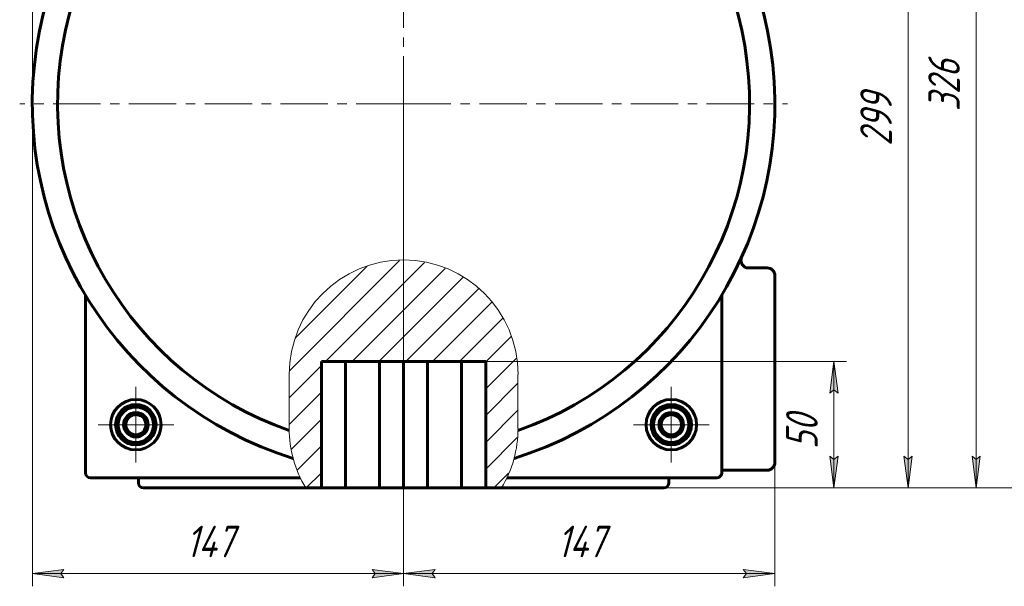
# Model space of a CAD drawing. Header units: millimetres. Extents: x 0 to 841, y 0 to 594.
# Tile 17 of 27: x 595 to 751, y 231 to 320. Entities that reach past the tile are written whole.
import ezdxf

# ---------------------------------------------------------------- set-up
doc = ezdxf.new("R2010")
doc.units = ezdxf.units.MM
for name, pattern in [('K5LT_AXLED', [12, 7.5, -1.5, 1.5, -1.5]), ('K5LT_BASIC', [0]), ('K5LT_THIN', [0]), ('K5LT_THIN_INCLUDED_TO_HATCHING', [0])]:
    doc.linetypes.add(name, pattern=pattern)
doc.layers.add('Системный слой', color=7, linetype='Continuous')
doc.layers.add('Системный слой (1)', color=7, linetype='Continuous', true_color=0x6c6c6c)
doc.styles.add('KDIMTEXTSTYLE', font='txt', dxfattribs={"width": 0.96, "oblique": 15, "height": 5})
doc.styles.add('KTEXTSTYLE', font='txt', dxfattribs={"width": 0.96, "height": 5})
doc.dimstyles.new('KDIMSTYLE (0.40)', dxfattribs={"dimtxt": 5, "dimasz": 1, "dimexe": 2, "dimexo": 0, "dimgap": 1, "dimtad": 1, "dimlfac": 2.5, "dimtxsty": 'KDIMTEXTSTYLE', "dimsah": 1, "dimcen": 0, "dimdle": 1, "dimadec": 0, "dimazin": 0, "dimtfac": 0.667, "dimtmove": 0, "dimatfit": 3, "dimfxl": 1, "dimtvp": 1, "dimtolj": 1, "dimtzin": 0, "dimarcsym": 0})

# ---------------------------------------------------------------- blocks, each defined once
blk = doc.blocks.new('U90')
at = {"layer": 'Системный слой (1)', "color": 150, "linetype": 'K5LT_BASIC', "lineweight": 60, "true_color": 0x0080ff}
for p, q in [((640.68, 246.2), (614.98, 246.2)), ((697.38, 246.2), (671.67, 246.2))]:
    blk.add_line(p, q, dxfattribs=at)
blk = doc.blocks.new('U91')
at = {"layer": 'Системный слой (1)', "color": 150, "linetype": 'K5LT_BASIC', "lineweight": 60, "true_color": 0x0080ff}
for p, q in [((606.58, 247.8), (639.82, 247.8)), ((672.54, 247.8), (705.78, 247.8))]:
    blk.add_line(p, q, dxfattribs=at)
blk = doc.blocks.new('U95')
at = {"layer": 'Системный слой (1)', "color": 7, "linetype": 'K5LT_THIN_INCLUDED_TO_HATCHING', "lineweight": 18}
for p, q in [((638.06, 264.15), (638.06, 255.59)), ((674.29, 255.59), (674.29, 264.15))]:
    blk.add_line(p, q, dxfattribs=at)
for centre, start, end in [((656.18, 264.15), 0, 180), ((656.18, 255.59), 180, 211.1976), ((656.18, 255.59), 328.8024, 0)]:
    blk.add_arc(centre, 18.12, start, end, dxfattribs=at)
blk = doc.blocks.new('D10')
at = {"layer": 'Системный слой (1)'}
for points in [[(602.38, 400.91), (601.88, 401.57), (602.38, 402.22), (597.38, 401.57)], [(706.58, 401.57), (701.58, 402.22), (702.08, 401.57), (701.58, 400.91)]]:
    blk.add_hatch(color=7, dxfattribs=at).paths.add_polyline_path(points)
at = {"layer": 'Системный слой (1)', "color": 7, "linetype": 'K5LT_THIN', "lineweight": 18}
for p, q in [((597.38, 307), (597.38, 403.57)), ((706.58, 347.56), (706.58, 403.57)), ((597.38, 401.57), (602.38, 402.22)), ((602.38, 400.91), (597.38, 401.57)), ((706.58, 401.57), (597.38, 401.57)), ((602.38, 402.22), (601.88, 401.57)), ((601.88, 401.57), (602.38, 400.91)), ((702.08, 401.57), (701.58, 402.22)), ((701.58, 402.22), (706.58, 401.57)), ((706.58, 401.57), (701.58, 400.91)), ((701.58, 400.91), (702.08, 401.57))]:
    blk.add_line(p, q, dxfattribs=at)
blk.add_wipeout([(646.44, 402.57), (646.44, 409.95), (657.07, 409.95), (657.07, 402.57)]).dxf.layer = 'Системный слой (1)'
at = {"layer": 'Системный слой (1)', "color": 7, "insert": (646.44, 409.15), "char_height": 5, "attachment_point": 1, "style": 'KTEXTSTYLE'}
blk.add_mtext('\\fArial|b0|c204|p34;\\H5.0;\\W1.000;\\Q15;\\fGOST Type AU|b0|i0|c204|p34;\\Q15;\\W0.960;273', dxfattribs=at)
blk = doc.blocks.new('KDIMARROW_01')
at = {"layer": 'Системный слой'}
blk.add_hatch(color=0, dxfattribs=at).paths.add_polyline_path([(0, 0), (-5, 0.66), (-4.5, 0), (-5, -0.66)])
at = {"layer": 'Системный слой', "color": 0, "linetype": 'K5LT_THIN', "lineweight": 18}
for p, q in [((-4.5, 0), (-5, 0.66)), ((-5, 0.66), (0, 0)), ((0, 0), (-5, -0.66)), ((-5, -0.66), (-4.5, 0))]:
    blk.add_line(p, q, dxfattribs=at)
at = {"layer": 'Системный слой (1)', "color": 0, "linetype": 'K5LT_THIN', "lineweight": 18}
blk.add_line((221.44, 125.44), (221.04, 125.44), dxfattribs=at)
blk = doc.blocks.new('D11')
at = {"layer": 'Системный слой (1)'}
for points in [[(602.38, 231.97), (601.88, 232.63), (602.38, 233.29), (597.38, 232.63)], [(651.18, 231.97), (656.18, 232.63), (651.18, 233.29), (651.68, 232.63)]]:
    blk.add_hatch(color=7, dxfattribs=at).paths.add_polyline_path(points)
at = {"layer": 'Системный слой (1)', "color": 7, "linetype": 'K5LT_THIN', "lineweight": 18}
for p, q in [((597.38, 307), (597.38, 230.63)), ((656.18, 307), (656.18, 230.63)), ((597.38, 232.63), (602.38, 233.29)), ((602.38, 231.97), (597.38, 232.63)), ((597.38, 232.63), (656.18, 232.63)), ((602.38, 233.29), (601.88, 232.63)), ((601.88, 232.63), (602.38, 231.97)), ((651.68, 232.63), (651.18, 233.29)), ((651.18, 233.29), (656.18, 232.63)), ((656.18, 232.63), (651.18, 231.97)), ((651.18, 231.97), (651.68, 232.63))]:
    blk.add_line(p, q, dxfattribs=at)
blk.add_wipeout([(621.7, 233.63), (621.7, 241.01), (631.45, 241.01), (631.45, 233.63)]).dxf.layer = 'Системный слой (1)'
at = {"layer": 'Системный слой (1)', "color": 7, "insert": (621.7, 240.22), "char_height": 5, "attachment_point": 1, "style": 'KTEXTSTYLE'}
blk.add_mtext('\\fArial|b0|c204|p34;\\H5.0;\\W1.000;\\Q15;\\fGOST Type AU|b0|i0|c204|p34;\\Q15;\\W0.960;147', dxfattribs=at)
blk = doc.blocks.new('D12')
at = {"layer": 'Системный слой (1)'}
for points in [[(661.18, 231.97), (660.68, 232.63), (661.18, 233.29), (656.18, 232.63)], [(714.98, 232.63), (709.98, 233.29), (710.48, 232.63), (709.98, 231.97)]]:
    blk.add_hatch(color=7, dxfattribs=at).paths.add_polyline_path(points)
at = {"layer": 'Системный слой (1)', "color": 7, "linetype": 'K5LT_THIN', "lineweight": 18}
for p, q in [((656.18, 307), (656.18, 230.63)), ((714.98, 271.33), (714.98, 230.63)), ((656.18, 232.63), (661.18, 233.29)), ((661.18, 231.97), (656.18, 232.63)), ((714.98, 232.63), (656.18, 232.63)), ((661.18, 233.29), (660.68, 232.63)), ((660.68, 232.63), (661.18, 231.97)), ((710.48, 232.63), (709.98, 233.29)), ((709.98, 233.29), (714.98, 232.63)), ((714.98, 232.63), (709.98, 231.97)), ((709.98, 231.97), (710.48, 232.63))]:
    blk.add_line(p, q, dxfattribs=at)
blk.add_wipeout([(680.5, 233.63), (680.5, 241.01), (690.25, 241.01), (690.25, 233.63)]).dxf.layer = 'Системный слой (1)'
at = {"layer": 'Системный слой (1)', "color": 7, "insert": (680.5, 240.22), "char_height": 5, "attachment_point": 1, "style": 'KTEXTSTYLE'}
blk.add_mtext('\\fArial|b0|c204|p34;\\H5.0;\\W1.000;\\Q15;\\fGOST Type AU|b0|i0|c204|p34;\\Q15;\\W0.960;147', dxfattribs=at)
blk = doc.blocks.new('D13')
at = {"layer": 'Системный слой (1)'}
for points in [[(736.75, 360.8), (736.09, 365.8), (735.43, 360.8), (736.09, 361.3)], [(736.09, 246.2), (736.75, 251.2), (736.09, 250.7), (735.43, 251.2)]]:
    blk.add_hatch(color=7, dxfattribs=at).paths.add_polyline_path(points)
at = {"layer": 'Системный слой (1)', "color": 7, "linetype": 'K5LT_THIN', "lineweight": 18}
for p, q in [((685.56, 365.8), (738.09, 365.8)), ((735.43, 360.8), (736.09, 365.8)), ((736.09, 365.8), (736.75, 360.8)), ((736.09, 246.2), (736.09, 365.8)), ((736.09, 361.3), (735.43, 360.8)), ((736.75, 360.8), (736.09, 361.3)), ((736.09, 246.2), (735.43, 251.2)), ((735.43, 251.2), (736.09, 250.7)), ((736.09, 250.7), (736.75, 251.2)), ((736.75, 251.2), (736.09, 246.2)), ((678.89, 246.2), (738.09, 246.2))]:
    blk.add_line(p, q, dxfattribs=at)
blk.add_wipeout([(735.09, 300.33), (727.71, 300.33), (727.71, 311.22), (735.09, 311.22)]).dxf.layer = 'Системный слой (1)'
at = {"layer": 'Системный слой (1)', "color": 7, "insert": (728.51, 300.33), "char_height": 5, "attachment_point": 1, "rotation": 90, "style": 'KTEXTSTYLE'}
blk.add_mtext('\\fArial|b0|c204|p34;\\H5.0;\\W1.000;\\Q15;\\fGOST Type AU|b0|i0|c204|p34;\\Q15;\\W0.960;299', dxfattribs=at)
blk = doc.blocks.new('D14')
at = {"layer": 'Системный слой (1)'}
for points in [[(747.52, 371.6), (746.86, 376.6), (746.21, 371.6), (746.86, 372.1)], [(746.86, 246.2), (747.52, 251.2), (746.86, 250.7), (746.21, 251.2)]]:
    blk.add_hatch(color=7, dxfattribs=at).paths.add_polyline_path(points)
at = {"layer": 'Системный слой (1)', "color": 7, "linetype": 'K5LT_THIN', "lineweight": 18}
for p, q in [((664.42, 376.6), (748.86, 376.6)), ((746.21, 371.6), (746.86, 376.6)), ((746.86, 376.6), (747.52, 371.6)), ((746.86, 246.2), (746.86, 376.6)), ((746.86, 372.1), (746.21, 371.6)), ((747.52, 371.6), (746.86, 372.1)), ((746.86, 246.2), (746.21, 251.2)), ((746.21, 251.2), (746.86, 250.7)), ((746.86, 250.7), (747.52, 251.2)), ((747.52, 251.2), (746.86, 246.2)), ((678.89, 246.2), (748.86, 246.2))]:
    blk.add_line(p, q, dxfattribs=at)
blk.add_wipeout([(745.86, 305.8), (738.48, 305.8), (738.48, 316.56), (745.86, 316.56)]).dxf.layer = 'Системный слой (1)'
at = {"layer": 'Системный слой (1)', "color": 7, "insert": (739.28, 305.8), "char_height": 5, "attachment_point": 1, "rotation": 90, "style": 'KTEXTSTYLE'}
blk.add_mtext('\\fArial|b0|c204|p34;\\H5.0;\\W1.000;\\Q15;\\fGOST Type AU|b0|i0|c204|p34;\\Q15;\\W0.960;326', dxfattribs=at)
blk = doc.blocks.new('D15')
at = {"layer": 'Системный слой (1)'}
for points in [[(761.32, 383.6), (760.66, 388.6), (760, 383.6), (760.66, 384.1)], [(760.66, 246.2), (761.32, 251.2), (760.66, 250.7), (760, 251.2)]]:
    blk.add_hatch(color=7, dxfattribs=at).paths.add_polyline_path(points)
at = {"layer": 'Системный слой (1)', "color": 7, "linetype": 'K5LT_THIN', "lineweight": 18}
for p, q in [((659.59, 388.6), (762.66, 388.6)), ((760, 383.6), (760.66, 388.6)), ((760.66, 388.6), (761.32, 383.6)), ((760.66, 246.2), (760.66, 388.6)), ((760.66, 384.1), (760, 383.6)), ((761.32, 383.6), (760.66, 384.1)), ((760.66, 246.2), (760, 251.2)), ((760, 251.2), (760.66, 250.7)), ((760.66, 250.7), (761.32, 251.2)), ((761.32, 251.2), (760.66, 246.2)), ((678.89, 246.2), (762.66, 246.2))]:
    blk.add_line(p, q, dxfattribs=at)
blk.add_wipeout([(759.66, 311.99), (752.28, 311.99), (752.28, 322.38), (759.66, 322.38)]).dxf.layer = 'Системный слой (1)'
at = {"layer": 'Системный слой (1)', "color": 7, "insert": (753.07, 311.99), "char_height": 5, "attachment_point": 1, "rotation": 90, "style": 'KTEXTSTYLE'}
blk.add_mtext('\\fArial|b0|c204|p34;\\H5.0;\\W1.000;\\Q15;\\fGOST Type AU|b0|i0|c204|p34;\\Q15;\\W0.960;356', dxfattribs=at)
blk = doc.blocks.new('D16')
at = {"layer": 'Системный слой (1)'}
for points in [[(725, 261.2), (724.34, 266.2), (723.69, 261.2), (724.34, 261.7)], [(724.34, 246.2), (725, 251.2), (724.34, 250.7), (723.69, 251.2)]]:
    blk.add_hatch(color=7, dxfattribs=at).paths.add_polyline_path(points)
at = {"layer": 'Системный слой (1)', "color": 7, "linetype": 'K5LT_THIN', "lineweight": 18}
for p, q in [((663.09, 266.2), (726.34, 266.2)), ((723.69, 261.2), (724.34, 266.2)), ((724.34, 266.2), (725, 261.2)), ((724.34, 246.2), (724.34, 266.2)), ((724.34, 261.7), (723.69, 261.2)), ((725, 261.2), (724.34, 261.7)), ((724.34, 246.2), (723.69, 251.2)), ((723.69, 251.2), (724.34, 250.7)), ((724.34, 250.7), (725, 251.2)), ((725, 251.2), (724.34, 246.2)), ((682.32, 246.2), (726.34, 246.2))]:
    blk.add_line(p, q, dxfattribs=at)
blk.add_wipeout([(723.34, 252.32), (715.96, 252.32), (715.96, 259.78), (723.34, 259.78)]).dxf.layer = 'Системный слой (1)'
at = {"layer": 'Системный слой (1)', "color": 7, "insert": (716.76, 252.32), "char_height": 5, "attachment_point": 1, "rotation": 90, "style": 'KTEXTSTYLE'}
blk.add_mtext('\\fArial|b0|c204|p34;\\H5.0;\\W1.000;\\Q15;\\fGOST Type AU|b0|i0|c204|p34;\\Q15;\\W0.960;50', dxfattribs=at)
blk = doc.blocks.new('U96')
at = {"layer": 'Системный слой (1)', "color": 30, "linetype": 'K5LT_AXLED', "lineweight": 18, "true_color": 0xff8000}
for q in [(656.18, 374), (608.98, 307), (656.18, 256), (703.38, 307)]:
    blk.add_line((656.18, 307), q, dxfattribs=at)
blk = doc.blocks.new('U97')
at = {"layer": 'Системный слой (1)', "color": 30, "linetype": 'K5LT_AXLED', "lineweight": 18, "true_color": 0xff8000}
for q in [(613.78, 262.2), (607.78, 256.2), (619.78, 256.2), (613.78, 250.2)]:
    blk.add_line((613.78, 256.2), q, dxfattribs=at)
blk = doc.blocks.new('U99')
at = {"layer": 'Системный слой (1)', "color": 30, "linetype": 'K5LT_AXLED', "lineweight": 18, "true_color": 0xff8000}
for q in [(698.58, 262.2), (692.58, 256.2), (704.58, 256.2), (698.58, 250.2)]:
    blk.add_line((698.58, 256.2), q, dxfattribs=at)
blk = doc.blocks.new('U101')
at = {"layer": 'Системный слой (1)', "color": 30, "linetype": 'K5LT_AXLED', "lineweight": 18, "true_color": 0xff8000}
for q in [(613.78, 261.4), (608.58, 256.2), (618.98, 256.2), (613.78, 251)]:
    blk.add_line((613.78, 256.2), q, dxfattribs=at)
blk = doc.blocks.new('U103')
at = {"layer": 'Системный слой (1)', "color": 30, "linetype": 'K5LT_AXLED', "lineweight": 18, "true_color": 0xff8000}
for q in [(656.18, 367.8), (595.38, 307), (716.98, 307), (656.18, 246.2)]:
    blk.add_line((656.18, 307), q, dxfattribs=at)
blk = doc.blocks.new('U104')
at = {"layer": 'Системный слой (1)', "color": 30, "linetype": 'K5LT_AXLED', "lineweight": 18, "true_color": 0xff8000}
for q in [(698.58, 261.4), (693.38, 256.2), (703.78, 256.2), (698.58, 251)]:
    blk.add_line((698.58, 256.2), q, dxfattribs=at)

msp = doc.modelspace()

# ---------------------------------------------------------------- hatches: boundary and pattern name
at = {"layer": 'Системный слой (1)'}
h = msp.add_hatch(dxfattribs=at)
h.set_pattern_fill('', angle=45, style=0, pattern_type=0)
h.set_pattern_definition([(45, (0, 0), (-2.12132, 2.12132), [])])
h.paths.add_polyline_path([(669.1872, 246.2019), (671.6744, 246.2019), (673.1555, 249.264), (674.038, 252.549), (674.2946, 255.5869), (674.2946, 264.1507), (673.9753, 267.5371), (673.0286, 270.8042), (671.488, 273.8368), (669.4078, 276.528), (666.8612, 278.7829), (663.938, 280.5222), (660.7412, 281.6844), (657.3835, 282.2286), (653.9833, 282.1356), (650.6604, 281.4087), (647.5319, 280.0736), (644.7081, 278.1773), (642.2885, 275.7865), (640.3584, 272.9857), (638.9858, 269.8735), (638.2192, 266.5595), (638.0583, 264.1507), (638.0583, 255.5869), (638.3776, 252.2005), (639.3242, 248.9334), (640.6784, 246.2019), (643.1657, 246.2019), (643.1657, 266.2019), (669.1872, 266.2019)])

# ---------------------------------------------------------------- linework, layer by layer
at = {"layer": 'Системный слой (1)', "color": 150, "linetype": 'K5LT_BASIC', "lineweight": 60, "true_color": 0x0080ff}
for p, q in [((713.7764, 281.0019), (710.8112, 281.0019)), ((714.9764, 250.2019), (714.9764, 279.8019)), ((605.7764, 276.7153), (605.7764, 248.6019)), ((706.5764, 248.6019), (706.5764, 276.7153)), ((669.1872, 266.2019), (643.1657, 266.2019)), ((643.1657, 246.2019), (643.1657, 266.2019)), ((646.9764, 266.2019), (646.9764, 246.2019)), ((652.3657, 266.2019), (652.3657, 246.2019)), ((656.1764, 266.2019), (656.1764, 246.2019)), ((659.9872, 266.2019), (659.9872, 246.2019)), ((665.3764, 266.2019), (665.3764, 246.2019)), ((669.1872, 266.2019), (669.1872, 246.2019)), ((613.7764, 258.0494), (612.1764, 257.1257)), ((615.3764, 257.1257), (613.7764, 258.0494)), ((698.5764, 258.0494), (696.9764, 257.1257)), ((700.1764, 257.1257), (698.5764, 258.0494)), ((612.1764, 257.1257), (612.1764, 255.2782)), ((615.3764, 255.2782), (615.3764, 257.1257)), ((696.9764, 257.1257), (696.9764, 255.2782)), ((700.1764, 255.2782), (700.1764, 257.1257)), ((612.1764, 255.2782), (613.7764, 254.3544)), ((613.7764, 254.3544), (615.3764, 255.2782)), ((696.9764, 255.2782), (698.5764, 254.3544)), ((698.5764, 254.3544), (700.1764, 255.2782)), ((706.5764, 249.0019), (713.7764, 249.0019)), ((614.1764, 247.8019), (614.1764, 247.0019)), ((698.1764, 247.8019), (698.1764, 247.0019)), ((643.1657, 246.2019), (640.6784, 246.2019)), ((643.1657, 246.2019), (646.9764, 246.2019)), ((646.9764, 246.2019), (652.3657, 246.2019)), ((652.3657, 246.2019), (656.1764, 246.2019)), ((656.1764, 246.2019), (659.9872, 246.2019)), ((659.9872, 246.2019), (665.3764, 246.2019)), ((665.3764, 246.2019), (669.1872, 246.2019)), ((671.6744, 246.2019), (669.1872, 246.2019))]:
    msp.add_line(p, q, dxfattribs=at)
for centre, radius in [((613.7764, 256.2019), 4), ((613.7764, 256.2019), 3.2), ((613.7764, 256.2019), 2.8), ((698.5764, 256.2019), 4), ((698.5764, 256.2019), 3.2), ((698.5764, 256.2019), 2.8), ((613.7764, 256.2019), 1.94), ((698.5764, 256.2019), 1.94)]:
    msp.add_circle(centre, radius, dxfattribs=at)
for centre, radius, start, end in [((656.1764, 307.0019), 58.8, 287.306165, 252.693835), ((656.1764, 307.0019), 54.8, 289.303748, 250.696252), ((710.8112, 282.2019), 1.2, 155.585598, 270), ((713.7764, 279.8019), 1.2, 0, 90), ((613.7764, 256.2019), 1.6, 120, 180), ((613.7764, 256.2019), 1.6, 90, 120), ((613.7764, 256.2019), 1.6, 60, 90), ((613.7764, 256.2019), 1.6, 0, 60), ((698.5764, 256.2019), 1.6, 120, 180), ((698.5764, 256.2019), 1.6, 90, 120), ((698.5764, 256.2019), 1.6, 60, 90), ((698.5764, 256.2019), 1.6, 0, 60), ((613.7764, 256.2019), 1.6, 180, 240), ((613.7764, 256.2019), 1.6, 300, 0), ((698.5764, 256.2019), 1.6, 180, 240), ((698.5764, 256.2019), 1.6, 300, 0), ((613.7764, 256.2019), 1.6, 240, 300), ((698.5764, 256.2019), 1.6, 240, 300), ((713.7764, 250.2019), 1.2, 270, 0), ((606.5764, 248.6019), 0.8, 180, 270), ((705.7764, 248.6019), 0.8, 270, 0), ((614.9764, 247.0019), 0.8, 180, 270), ((697.3764, 247.0019), 0.8, 270, 0)]:
    msp.add_arc(centre, radius, start, end, dxfattribs=at)

# ---------------------------------------------------------------- block references
at = {"layer": 'Системный слой (1)'}
for name in ['U95', 'U91', 'U90']:
    msp.add_blockref(name, (0, 0), dxfattribs=at)

# ---------------------------------------------------------------- next in the draw order: dimensions: what is measured, and where the dimension line sits
at = {"layer": 'Системный слой (1)', "color": 7}
dim = msp.add_linear_dim(base=(706.5764, 401.5653), p1=(597.3764, 307.0019), p2=(706.5764, 347.565), dimstyle='KDIMSTYLE (0.40)', override={"dimexo": 0, "dimpost": '\\fGOST Type AU|b0|c204|p34;\\H5.0;\\W0.960;\\Q15;<>', "dimblk1": 'KDIMARROW_01', "dimblk2": 'KDIMARROW_01', "dimse1": 0, "dimse2": 0, "dimclrt": 7, "dimtol": 1, "dimtp": 0, "dimtm": 0, "dimtdec": 5, "dimtolj": 1}, dxfattribs=at)
dim.commit()
dim.dimension.update_dxf_attribs({"geometry": 'D10', "text_midpoint": (651.9764, 401.5653), "dimtype": 160})

# ---------------------------------------------------------------- next in the draw order: dimensions: what is measured, and where the dimension line sits
dim = msp.add_linear_dim(base=(597.3764, 232.6319), p1=(656.1764, 307.0019), p2=(597.3764, 307.0019), dimstyle='KDIMSTYLE (0.40)', override={"dimexo": 0, "dimpost": '\\fGOST Type AU|b0|c204|p34;\\H5.0;\\W0.960;\\Q15;<>', "dimblk1": 'KDIMARROW_01', "dimblk2": 'KDIMARROW_01', "dimse1": 0, "dimse2": 0, "dimclrt": 7, "dimtol": 1, "dimtp": 0, "dimtm": 0, "dimtdec": 5, "dimtolj": 1}, dxfattribs=at)
dim.commit()
dim.dimension.update_dxf_attribs({"geometry": 'D11', "text_midpoint": (626.7764, 232.6319), "dimtype": 160})

# ---------------------------------------------------------------- next in the draw order: block references
at = {"layer": 'Системный слой (1)'}
for name in ['U97', 'U101']:
    msp.add_blockref(name, (0, 0), dxfattribs=at)

# ---------------------------------------------------------------- next in the draw order: dimensions: what is measured, and where the dimension line sits
at = {"layer": 'Системный слой (1)', "color": 7}
dim = msp.add_linear_dim(base=(714.9764, 232.6319), p1=(656.1764, 307.0019), p2=(714.9764, 271.3253), dimstyle='KDIMSTYLE (0.40)', override={"dimexo": 0, "dimpost": '\\fGOST Type AU|b0|c204|p34;\\H5.0;\\W0.960;\\Q15;<>', "dimblk1": 'KDIMARROW_01', "dimblk2": 'KDIMARROW_01', "dimse1": 0, "dimse2": 0, "dimclrt": 7, "dimtol": 1, "dimtp": 0, "dimtm": 0, "dimtdec": 5, "dimtolj": 1}, dxfattribs=at)
dim.commit()
dim.dimension.update_dxf_attribs({"geometry": 'D12', "text_midpoint": (685.5764, 232.6319), "dimtype": 160})

# ---------------------------------------------------------------- next in the draw order: dimensions: what is measured, and where the dimension line sits
dim = msp.add_linear_dim(base=(736.0928, 246.2019), p1=(685.5594, 365.8019), p2=(678.8925, 246.2019), angle=90, dimstyle='KDIMSTYLE (0.40)', override={"dimexo": 0, "dimpost": '\\fGOST Type AU|b0|c204|p34;\\H5.0;\\W0.960;\\Q15;<>', "dimblk1": 'KDIMARROW_01', "dimblk2": 'KDIMARROW_01', "dimse1": 0, "dimse2": 0, "dimclrt": 7, "dimtol": 1, "dimtp": 0, "dimtm": 0, "dimtdec": 5, "dimtolj": 1}, dxfattribs=at)
dim.commit()
dim.dimension.update_dxf_attribs({"geometry": 'D13', "text_midpoint": (736.0928, 306.0019), "dimtype": 160})

# ---------------------------------------------------------------- next in the draw order: dimensions: what is measured, and where the dimension line sits
dim = msp.add_linear_dim(base=(746.8647, 246.2019), p1=(664.4184, 376.6019), p2=(678.8925, 246.2019), angle=90, dimstyle='KDIMSTYLE (0.40)', override={"dimexo": 0, "dimpost": '\\fGOST Type AU|b0|c204|p34;\\H5.0;\\W0.960;\\Q15;<>', "dimblk1": 'KDIMARROW_01', "dimblk2": 'KDIMARROW_01', "dimse1": 0, "dimse2": 0, "dimclrt": 7, "dimtol": 1, "dimtp": 0, "dimtm": 0, "dimtdec": 5, "dimtolj": 1}, dxfattribs=at)
dim.commit()
dim.dimension.update_dxf_attribs({"geometry": 'D14', "text_midpoint": (746.8647, 311.4019), "dimtype": 160})

# ---------------------------------------------------------------- next in the draw order: dimensions: what is measured, and where the dimension line sits
dim = msp.add_linear_dim(base=(760.6618, 246.2019), p1=(659.5861, 388.6019), p2=(678.8925, 246.2019), angle=90, dimstyle='KDIMSTYLE (0.40)', override={"dimexo": 0, "dimpost": '\\fGOST Type AU|b0|c204|p34;\\H5.0;\\W0.960;\\Q15;<>', "dimblk1": 'KDIMARROW_01', "dimblk2": 'KDIMARROW_01', "dimse1": 0, "dimse2": 0, "dimclrt": 7, "dimtol": 1, "dimtp": 0, "dimtm": 0, "dimtdec": 5, "dimtolj": 1}, dxfattribs=at)
dim.commit()
dim.dimension.update_dxf_attribs({"geometry": 'D15', "text_midpoint": (760.6618, 317.4019), "dimtype": 160})

# ---------------------------------------------------------------- next in the draw order: dimensions: what is measured, and where the dimension line sits
dim = msp.add_linear_dim(base=(724.3439, 246.2019), p1=(663.0871, 266.2019), p2=(682.3154, 246.2019), angle=90, dimstyle='KDIMSTYLE (0.40)', override={"dimexo": 0, "dimpost": '\\fGOST Type AU|b0|c204|p34;\\H5.0;\\W0.960;\\Q15;<>', "dimblk1": 'KDIMARROW_01', "dimblk2": 'KDIMARROW_01', "dimse1": 0, "dimse2": 0, "dimclrt": 7, "dimtol": 1, "dimtp": 0, "dimtm": 0, "dimtdec": 5, "dimtolj": 1}, dxfattribs=at)
dim.commit()
dim.dimension.update_dxf_attribs({"geometry": 'D16', "text_midpoint": (724.3439, 256.2019), "dimtype": 160})

# ---------------------------------------------------------------- next in the draw order: block references
at = {"layer": 'Системный слой (1)'}
for name in ['U96', 'U103', 'U99', 'U104']:
    msp.add_blockref(name, (0, 0), dxfattribs=at)

doc.saveas('drawing.dxf')
